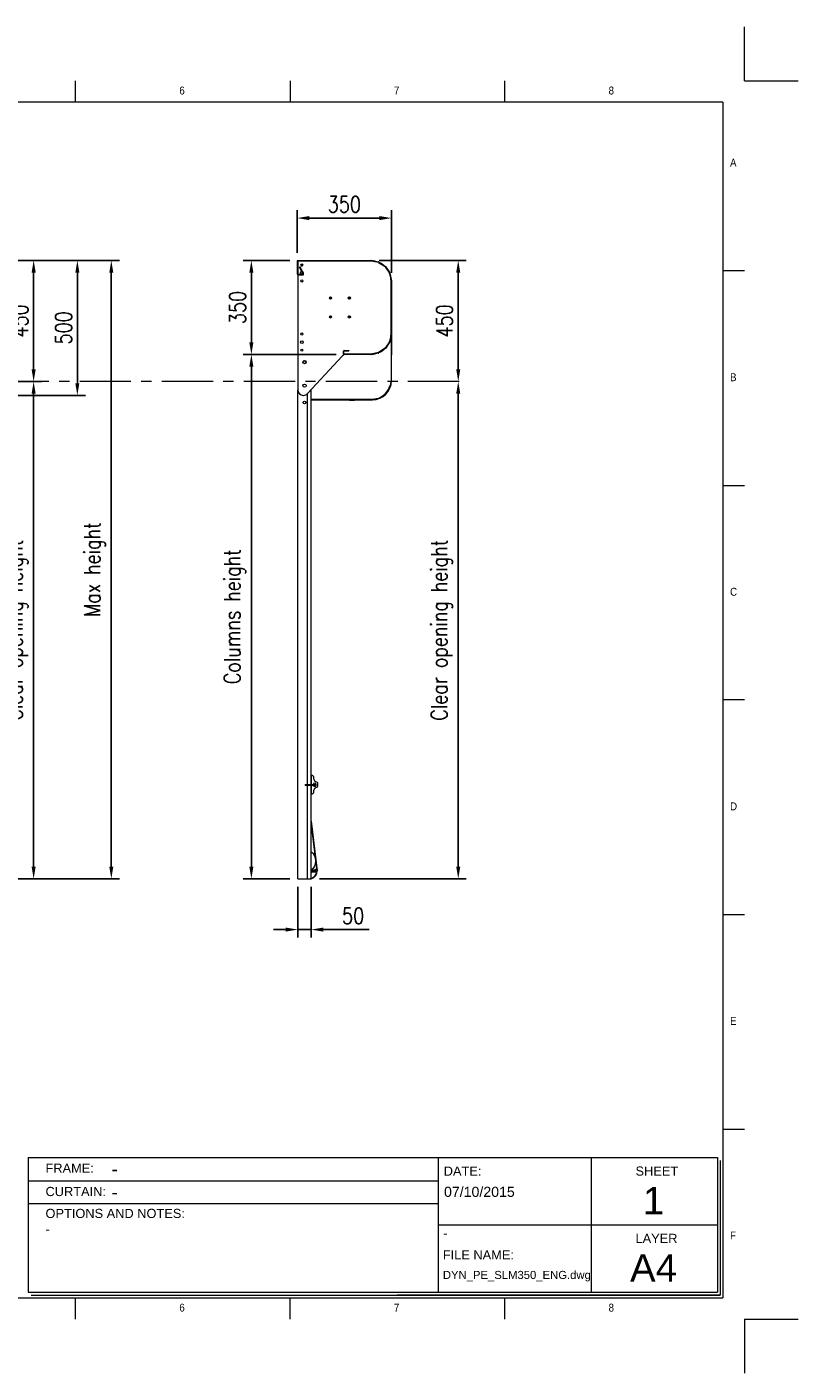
# Model space of a CAD drawing. Header units: millimetres. Extents: x 10824 to 17790, y 974 to 5976.
# Tile 6 of 6: x 14919 to 17790, y 974 to 5976. Entities that reach past the tile are written whole.
import ezdxf

# ---------------------------------------------------------------- set-up
doc = ezdxf.new("R2010")
doc.units = ezdxf.units.MM
doc.header["$LTSCALE"] = 50
doc.header["$PDSIZE"] = -1
doc.linetypes.add('CENTERX2', pattern=[20.32, 12.7, -2.54, 2.54, -2.54])
doc.layers.add('FORMAT', color=7, linetype='Continuous')
doc.styles.add('NYIP', font='romans.shx', dxfattribs={"width": 0.8})
doc.styles.add('SLDTEXTSTYLE0', font='Gothic.ttf', dxfattribs={"width": 0.913})
doc.styles.get("Standard").update_dxf_attribs({"font": 'Gothic.ttf'})
doc.dimstyles.new('STANDARD35', dxfattribs={"dimscale": 35, "dimtxt": 2, "dimasz": 1.5, "dimexe": 1, "dimexo": 1, "dimgap": 0.7, "dimtad": 1, "dimdec": 0, "dimdsep": 46, "dimtxsty": 'NYIP', "dimcen": 0, "dimclrd": 1, "dimclre": 1, "dimclrt": 2, "dimadec": 0, "dimazin": 0, "dimtfac": 1, "dimtdec": 0, "dimtix": 1, "dimtmove": 0, "dimatfit": 3, "dimfxl": 0, "dimtvp": 1, "dimtolj": 1, "dimtzin": 0, "dimarcsym": 0})

# ---------------------------------------------------------------- blocks, each defined once
blk = doc.blocks.new('*D36')
at = {"color": 1, "lineweight": -2, "transparency": 16777216}
for p, q in [((14649.6, 5108.5), (14973.6, 5108.5)), ((14943.6, 5063.5), (14943.6, 4703.5)), ((14649.6, 4658.5), (14973.6, 4658.5))]:
    blk.add_line(p, q, dxfattribs=at)
at = {"color": 1, "transparency": 16777216}
for points in [[(14936.1, 5063.5), (14951.1, 5063.5), (14943.6, 5108.5)], [(14936.1, 4703.5), (14951.1, 4703.5), (14943.6, 4658.5)]]:
    blk.add_solid(points, dxfattribs=at)
at = {"layer": 'Defpoints', "color": 0, "transparency": 16777216}
for p in [(14619.6, 5108.5), (14619.6, 4658.5), (14943.6, 4658.5)]:
    blk.add_point(p, dxfattribs=at)
at = {"color": 2, "lineweight": 5, "transparency": 16777216, "insert": (14892.6, 4883.5), "char_height": 60, "attachment_point": 5, "rotation": 90, "style": 'NYIP'}
blk.add_mtext('\\A1;450', dxfattribs=at)
blk = doc.blocks.new('*D37')
at = {"color": 1, "lineweight": -2, "transparency": 16777216}
for p, q in [((14649.6, 4658.5), (14973.6, 4658.5)), ((14943.6, 4613.5), (14943.6, 2855.6)), ((14619.6, 2810.6), (14973.6, 2810.6))]:
    blk.add_line(p, q, dxfattribs=at)
at = {"color": 1, "transparency": 16777216}
for points in [[(14936.1, 4613.5), (14951.1, 4613.5), (14943.6, 4658.5)], [(14936.1, 2855.6), (14951.1, 2855.6), (14943.6, 2810.6)]]:
    blk.add_solid(points, dxfattribs=at)
at = {"layer": 'Defpoints', "color": 0, "transparency": 16777216}
for p in [(14619.6, 4658.5), (14589.6, 2810.6), (14943.6, 2810.6)]:
    blk.add_point(p, dxfattribs=at)
at = {"color": 2, "lineweight": 5, "transparency": 16777216, "insert": (14882.6, 3734.5), "char_height": 60, "attachment_point": 5, "rotation": 90, "style": 'NYIP'}
blk.add_mtext('\\A1;Clear opening height', dxfattribs=at)
blk = doc.blocks.new('*D38')
at = {"color": 1, "lineweight": -2, "transparency": 16777216}
for p, q in [((14649.6, 5108.5), (15262, 5108.5)), ((15232, 5063.5), (15232, 2855.6)), ((14619.6, 2810.6), (15262, 2810.6))]:
    blk.add_line(p, q, dxfattribs=at)
at = {"color": 1, "transparency": 16777216}
for points in [[(15224.5, 5063.5), (15239.5, 5063.5), (15232, 5108.5)], [(15224.5, 2855.6), (15239.5, 2855.6), (15232, 2810.6)]]:
    blk.add_solid(points, dxfattribs=at)
at = {"layer": 'Defpoints', "color": 0, "transparency": 16777216}
for p in [(14619.6, 5108.5), (14589.6, 2810.6), (15232, 2810.6)]:
    blk.add_point(p, dxfattribs=at)
at = {"color": 2, "lineweight": 5, "transparency": 16777216, "insert": (15171, 3959.5), "char_height": 60, "attachment_point": 5, "rotation": 90, "style": 'NYIP'}
blk.add_mtext('\\A1;Max height', dxfattribs=at)
blk = doc.blocks.new('*D39')
at = {"color": 1, "lineweight": -2, "transparency": 16777216}
for p, q in [((15894.7, 5108.5), (15722.2, 5108.5)), ((15752.2, 4803.5), (15752.2, 5063.5)), ((16067.8, 4758.5), (15722.2, 4758.5))]:
    blk.add_line(p, q, dxfattribs=at)
at = {"color": 1, "transparency": 16777216}
for points in [[(15744.7, 5063.5), (15759.7, 5063.5), (15752.2, 5108.5)], [(15744.7, 4803.5), (15759.7, 4803.5), (15752.2, 4758.5)]]:
    blk.add_solid(points, dxfattribs=at)
at = {"layer": 'Defpoints', "color": 0, "transparency": 16777216}
for p in [(15752.2, 5108.5), (15924.7, 5108.5), (16097.8, 4758.5)]:
    blk.add_point(p, dxfattribs=at)
at = {"color": 2, "lineweight": 5, "transparency": 16777216, "insert": (15701.2, 4933.5), "char_height": 60, "attachment_point": 5, "rotation": 90, "style": 'NYIP'}
blk.add_mtext('\\A1;350', dxfattribs=at)
blk = doc.blocks.new('*D40')
at = {"color": 1, "lineweight": -2, "transparency": 16777216}
for p, q in [((15922.7, 5137), (15922.7, 5295.7)), ((15967.7, 5265.7), (16227.7, 5265.7)), ((16272.7, 5061.9), (16272.7, 5295.7))]:
    blk.add_line(p, q, dxfattribs=at)
at = {"color": 1, "transparency": 16777216}
for points in [[(15967.7, 5273.2), (15967.7, 5258.2), (15922.7, 5265.7)], [(16227.7, 5273.2), (16227.7, 5258.2), (16272.7, 5265.7)]]:
    blk.add_solid(points, dxfattribs=at)
at = {"layer": 'Defpoints', "color": 0, "transparency": 16777216}
for p in [(16272.7, 5265.7), (15922.7, 5107), (16272.7, 5031.9)]:
    blk.add_point(p, dxfattribs=at)
at = {"color": 2, "lineweight": 5, "transparency": 16777216, "insert": (16097.7, 5316.7), "char_height": 60, "attachment_point": 5, "style": 'NYIP'}
blk.add_mtext('\\A1;350', dxfattribs=at)
blk = doc.blocks.new('*D41')
at = {"color": 1, "lineweight": -2, "transparency": 16777216}
for p, q in [((16226.6, 5108.5), (16550.6, 5108.5)), ((16520.6, 5063.5), (16520.6, 4703.5))]:
    blk.add_line(p, q, dxfattribs=at)
at = {"color": 1, "transparency": 16777216}
for points in [[(16513.1, 5063.5), (16528.1, 5063.5), (16520.6, 5108.5)], [(16513.1, 4703.5), (16528.1, 4703.5), (16520.6, 4658.5)]]:
    blk.add_solid(points, dxfattribs=at)
at = {"layer": 'Defpoints', "color": 0, "transparency": 16777216}
for p in [(16196.6, 5108.5), (16520.6, 4658.5), (16520.6, 4658.5)]:
    blk.add_point(p, dxfattribs=at)
at = {"color": 2, "lineweight": 5, "transparency": 16777216, "insert": (16469.6, 4883.5), "char_height": 60, "attachment_point": 5, "rotation": 90, "style": 'NYIP'}
blk.add_mtext('\\A1;450', dxfattribs=at)
blk = doc.blocks.new('*D42')
at = {"color": 1, "lineweight": -2, "transparency": 16777216}
for p, q in [((16520.6, 4613.5), (16520.6, 2855.6)), ((16004.7, 2810.6), (16550.6, 2810.6))]:
    blk.add_line(p, q, dxfattribs=at)
at = {"color": 1, "transparency": 16777216}
for points in [[(16513.1, 4613.5), (16528.1, 4613.5), (16520.6, 4658.5)], [(16513.1, 2855.6), (16528.1, 2855.6), (16520.6, 2810.6)]]:
    blk.add_solid(points, dxfattribs=at)
at = {"layer": 'Defpoints', "color": 0, "transparency": 16777216}
for p in [(16520.6, 4658.5), (15974.7, 2810.6), (16520.6, 2810.6)]:
    blk.add_point(p, dxfattribs=at)
at = {"color": 2, "lineweight": 5, "transparency": 16777216, "insert": (16459.6, 3734.5), "char_height": 60, "attachment_point": 5, "rotation": 90, "style": 'NYIP'}
blk.add_mtext('\\A1;Clear opening height', dxfattribs=at)
blk = doc.blocks.new('*D44')
at = {"color": 1, "lineweight": -2, "transparency": 16777216}
for p, q in [((15894.7, 4758.5), (15722.2, 4758.5)), ((15752.2, 4713.5), (15752.2, 2855.6)), ((15894.7, 2810.6), (15722.2, 2810.6))]:
    blk.add_line(p, q, dxfattribs=at)
at = {"color": 1, "transparency": 16777216}
for points in [[(15744.7, 4713.5), (15759.7, 4713.5), (15752.2, 4758.5)], [(15744.7, 2855.6), (15759.7, 2855.6), (15752.2, 2810.6)]]:
    blk.add_solid(points, dxfattribs=at)
at = {"layer": 'Defpoints', "color": 0, "transparency": 16777216}
for p in [(15924.7, 4758.5), (15752.2, 2810.6), (15924.7, 2810.6)]:
    blk.add_point(p, dxfattribs=at)
at = {"color": 2, "lineweight": 5, "transparency": 16777216, "insert": (15691.2, 3784.5), "char_height": 60, "attachment_point": 5, "rotation": 90, "style": 'NYIP'}
blk.add_mtext('\\A1;Columns height', dxfattribs=at)
blk = doc.blocks.new('*D79')
at = {"color": 1, "lineweight": -2, "transparency": 16777216}
for p, q in [((15924.7, 2780.6), (15924.7, 2592.2)), ((15974.7, 2780.6), (15974.7, 2592.2)), ((15879.7, 2622.2), (15834.7, 2622.2)), ((15924.7, 2622.2), (15974.7, 2622.2)), ((16019.7, 2622.2), (16190, 2622.2))]:
    blk.add_line(p, q, dxfattribs=at)
at = {"color": 1, "transparency": 16777216}
for points in [[(15879.7, 2629.7), (15879.7, 2614.7), (15924.7, 2622.2)], [(16019.7, 2629.7), (16019.7, 2614.7), (15974.7, 2622.2)]]:
    blk.add_solid(points, dxfattribs=at)
at = {"layer": 'Defpoints', "color": 0, "transparency": 16777216}
for p in [(15924.7, 2810.6), (15974.7, 2810.6), (15974.7, 2622.2)]:
    blk.add_point(p, dxfattribs=at)
at = {"color": 2, "lineweight": 5, "transparency": 16777216, "insert": (16130.2, 2673.2), "char_height": 60, "attachment_point": 5, "style": 'NYIP'}
blk.add_mtext('\\A1;50', dxfattribs=at)
blk = doc.blocks.new('A$C7C9C4F3F')
at = {"color": 7, "lineweight": 5}
for p, q in [((8295, 11245), (8295, 11504)), ((0, 1766), (199, 1766))]:
    blk.add_line(p, q, dxfattribs=at)
at = {"layer": 'FORMAT', "color": 7, "lineweight": 5}
for p, q in [((2216, 11304), (2216, 11504)), ((4209, 11504), (4209, 11304)), ((6202, 11304), (6202, 11504)), ((10188, 11304), (10188, 11504)), ((12181, 11504), (12181, 11304)), ((14174, 11304), (14174, 11504)), ((16199, 11304), (199, 11304)), ((199, 11304), (199, 199)), ((16199, 11304), (16199, 199)), ((199, 9738), (0, 9738)), ((16399, 9738), (16199, 9738)), ((0, 7745), (199, 7745)), ((16199, 7745), (16399, 7745)), ((0, 5752), (199, 5752)), ((16399, 5752), (16199, 5752)), ((0, 3759), (199, 3759)), ((16199, 3759), (16399, 3759)), ((16199, 1766), (16399, 1766)), ((8295, 0), (8295, 258)), ((199, 199), (16199, 199)), ((2224, 0), (2224, 199)), ((4018, 199), (4018, 0)), ((6210, 0), (6210, 199)), ((10188, 0), (10188, 199)), ((12181, 0), (12181, 199)), ((14174, 0), (14174, 199))]:
    blk.add_line(p, q, dxfattribs=at)
at = {"color": 7, "lineweight": 5, "char_height": 73.8, "attachment_point": 1, "style": 'SLDTEXTSTYLE0'}
for s, insert in [('1', (1203, 11450)), ('2', (3180, 11450)), ('3', (5173, 11450)), ('4', (7166, 11450)), ('5', (9159, 11450)), ('6', (11152, 11450)), ('7', (13145, 11450)), ('8', (15138, 11450)), ('A', (66, 10780)), ('A', (16266, 10780)), ('B', (66, 8787)), ('B', (16266, 8787)), ('C', (66, 6794)), ('C', (16266, 6794)), ('D', (66, 4801)), ('D', (16266, 4801)), ('E', (66, 2808)), ('1', (1012, 145)), ('2', (2988, 145)), ('3', (4981, 145)), ('4', (6974, 145))]:
    blk.add_mtext(s, dxfattribs=dict(at, insert=insert))
at = {"layer": 'FORMAT', "color": 7, "lineweight": 5, "char_height": 73.8, "attachment_point": 1, "style": 'SLDTEXTSTYLE0'}
for s, insert in [('E', (16266, 2808)), ('F', (66, 815)), ('F', (16266, 815)), ('5', (9159, 145)), ('6', (11152, 145)), ('7', (13145, 145)), ('8', (15138, 145))]:
    blk.add_mtext(s, dxfattribs=dict(at, insert=insert))
blk = doc.blocks.new('*D85')
at = {"color": 1, "lineweight": -2, "transparency": 16777216}
for p, q in [((14649.6, 5108.5), (15135.9, 5108.5)), ((15105.9, 5063.5), (15105.9, 4652)), ((14628.9, 4607), (15135.9, 4607))]:
    blk.add_line(p, q, dxfattribs=at)
at = {"color": 1, "transparency": 16777216}
for points in [[(15098.4, 5063.5), (15113.4, 5063.5), (15105.9, 5108.5)], [(15098.4, 4652), (15113.4, 4652), (15105.9, 4607)]]:
    blk.add_solid(points, dxfattribs=at)
at = {"layer": 'Defpoints', "color": 0, "transparency": 16777216}
for p in [(14619.6, 5108.5), (14598.9, 4607), (15105.9, 4607)]:
    blk.add_point(p, dxfattribs=at)
at = {"color": 2, "lineweight": 5, "transparency": 16777216, "insert": (15054.9, 4857.8), "char_height": 60, "attachment_point": 5, "rotation": 90, "style": 'NYIP'}
blk.add_mtext('\\A1;500', dxfattribs=at)

msp = doc.modelspace()

# ---------------------------------------------------------------- hatches: boundary and pattern name
at = {"linetype": 'Continuous', "lineweight": 0}
h = msp.add_hatch(dxfattribs=at)
h.set_pattern_fill('ANSI31', scale=50, style=0)
edge = h.paths.add_edge_path(flags=0)
edge.add_line((17609.8, 3532.2), (17635.6, 3532.2))
edge.add_spline(control_points=[(17635.6, 3532.2), (17635.6, 3532.2), (17635.7, 3532.2), (17635.7, 3532.2), (17635.9, 3532.2), (17636, 3532.3), (17636.1, 3532.3), (17636.2, 3532.4), (17636.3, 3532.4), (17636.4, 3532.5), (17636.5, 3532.6), (17636.5, 3532.6), (17636.6, 3532.7), (17636.6, 3532.7), (17636.6, 3532.8), (17636.6, 3532.8), (17636.6, 3532.9), (17636.7, 3532.9), (17636.7, 3532.9)], knot_values=[0.000325, 0.000325, 0.000325, 0.000325, 0.000377, 0.000377, 0.000377, 0.000543, 0.000543, 0.000543, 0.000683, 0.000683, 0.000683, 0.000776, 0.000776, 0.000776, 0.000849, 0.000849, 0.000849, 0.000889, 0.000889, 0.000889, 0.000889], weights=[1, 1, 1, 1, 1, 1, 1, 1, 1, 1, 1, 1, 1, 1, 1, 1, 1, 1, 1], degree=3, periodic=0)
edge.add_line((17636.7, 3532.9), (17636.7, 3551.4))
edge.add_spline(control_points=[(17636.7, 3551.4), (17636.7, 3551.5), (17636.6, 3551.5), (17636.6, 3551.6), (17636.6, 3551.6), (17636.6, 3551.7), (17636.6, 3551.7), (17636.5, 3551.8), (17636.4, 3551.9), (17636.4, 3551.9), (17636.3, 3552), (17636.2, 3552.1), (17636, 3552.1), (17635.9, 3552.2), (17635.8, 3552.2), (17635.7, 3552.2), (17635.6, 3552.2), (17635.6, 3552.2), (17635.6, 3552.2)], knot_values=[0.001178, 0.001178, 0.001178, 0.001178, 0.001237, 0.001237, 0.001237, 0.001303, 0.001303, 0.001303, 0.001409, 0.001409, 0.001409, 0.001563, 0.001563, 0.001563, 0.00172, 0.00172, 0.00172, 0.001743, 0.001743, 0.001743, 0.001743], weights=[1, 1, 1, 1, 1, 1, 1, 1, 1, 1, 1, 1, 1, 1, 1, 1, 1, 1, 1], degree=3, periodic=0)
edge.add_line((17635.6, 3552.2), (17609.8, 3552.2))
edge.add_arc((17609.8, 3551.4), 0.75, 90, 180)
edge.add_line((17609.1, 3551.4), (17609.1, 3545.4))
edge.add_line((17609.1, 3545.4), (17597.8, 3545.4))
edge.add_line((17597.8, 3545.4), (17597.8, 3544.1))
edge.add_line((17597.8, 3544.1), (17620.3, 3544.1))
edge.add_line((17620.3, 3544.1), (17620.3, 3540.3))
edge.add_line((17620.3, 3540.3), (17597.8, 3540.3))
edge.add_line((17597.8, 3540.3), (17597.8, 3539))
edge.add_line((17597.8, 3539), (17609.1, 3539))
edge.add_line((17609.1, 3539), (17609.1, 3532.9))
edge.add_arc((17609.8, 3532.9), 0.75, 180, 270)
h = msp.add_hatch(dxfattribs=at)
h.set_pattern_fill('ANSI31', scale=50, style=0)
h.paths.add_polyline_path([(17545.3, 3540.3), (17620.3, 3540.3), (17620.3, 3544.1), (17545.3, 3544.1)], flags=0)
h = msp.add_hatch(dxfattribs=at)
h.set_pattern_fill('ANSI31', scale=50, style=0)
edge = h.paths.add_edge_path(flags=0)
edge.add_arc((17715.3, 3491.5), 12.5, 180, 270)
edge.add_line((17715.3, 3479), (17766.1, 3479))
edge.add_arc((17766.1, 3481.5), 2.5, 270, 360)
edge.add_line((17768.6, 3481.5), (17768.6, 3486.9))
edge.add_arc((17771.9, 3486.9), 3.38, 0, 180, ccw=False)
edge.add_line((17775.3, 3486.9), (17775.3, 3479))
edge.add_arc((17777.8, 3479), 2.5, 180, 270)
edge.add_line((17777.8, 3476.5), (17787.8, 3476.5))
edge.add_arc((17787.8, 3479), 2.5, 270, 360)
edge.add_line((17790.3, 3479), (17790.3, 3526.5))
edge.add_arc((17787.8, 3526.5), 2.5, 360, 450)
edge.add_line((17787.8, 3529), (17777.8, 3529))
edge.add_arc((17777.8, 3526.5), 2.5, 90, 180)
edge.add_line((17775.3, 3526.5), (17775.3, 3518.6))
edge.add_arc((17771.9, 3518.6), 3.38, 180, 360, ccw=False)
edge.add_line((17768.6, 3518.6), (17768.6, 3524))
edge.add_arc((17766.1, 3524), 2.5, 360, 450)
edge.add_line((17766.1, 3526.5), (17715.3, 3526.5))
edge.add_arc((17715.3, 3514), 12.5, 90, 180)
edge.add_line((17702.8, 3514), (17702.8, 3507.8))
edge.add_line((17702.8, 3507.8), (17713.1, 3507.8))
edge.add_line((17713.1, 3507.8), (17715.6, 3513.6))
edge.add_line((17715.6, 3513.6), (17744.3, 3513.6))
edge.add_arc((17744.3, 3508.6), 5, 0, 90, ccw=False)
edge.add_line((17749.3, 3508.6), (17749.3, 3496.9))
edge.add_arc((17744.3, 3496.9), 5, 270, 360, ccw=False)
edge.add_line((17744.3, 3491.9), (17715.6, 3491.9))
edge.add_line((17715.6, 3491.9), (17713.1, 3497.8))
edge.add_line((17713.1, 3497.8), (17702.8, 3497.8))
edge.add_line((17702.8, 3497.8), (17702.8, 3491.5))

# ---------------------------------------------------------------- linework, layer by layer
at = {"color": 2, "lineweight": 5}
for p, q in [((17583.4, 5775.9), (17583.4, 5975.9)), ((17583.4, 5775.9), (17783.4, 5775.9)), ((17583.4, 1174.4), (17783.4, 1174.4)), ((17583.4, 1174.4), (17583.4, 974.4))]:
    msp.add_line(p, q, dxfattribs=at)
at = {"color": 7, "lineweight": 5}
for p, q in [((15924.7, 5107), (15922.7, 5107)), ((15922.7, 5107), (15922.7, 5058)), ((15924.7, 5108.5), (16196.6, 5108.5)), ((15924.7, 5107), (15924.7, 5108.5)), ((15924.7, 5107), (15924.7, 5058)), ((15924.7, 5107), (16196.6, 5107)), ((16196.7, 5107), (15924.7, 5107)), ((15924.7, 5107), (15924.7, 4627)), ((16196.6, 5108.5), (16196.6, 5107)), ((16196.8, 5107), (16197.1, 5108.5)), ((16196.8, 5107), (16224.7, 5101.4)), ((16197.1, 5108.5), (16225, 5102.8)), ((16225, 5102.8), (16224.7, 5101.4)), ((16225, 5101.2), (16225.9, 5102.5)), ((16225.9, 5102.5), (16249.9, 5086.4)), ((15924.7, 5058), (15922.7, 5058)), ((15925.7, 5055), (15925.7, 5057)), ((15925.7, 5057), (15943.1, 5057)), ((15925.7, 5055), (15943.1, 5055)), ((15933, 5084.7), (15931.2, 5083.8)), ((15944, 5058.5), (15931.2, 5083.8)), ((15945.7, 5059.4), (15933, 5084.7)), ((15942.8, 5089.5), (15936.6, 5089.5)), ((15937.7, 5088.5), (15941.6, 5088.5)), ((15943.1, 5057), (15943.1, 5055)), ((15945.7, 5059.4), (15944, 5058.5)), ((16225, 5101.2), (16249.1, 5085.2)), ((16249.9, 5086.4), (16249.1, 5085.2)), ((16249.3, 5084.9), (16250.6, 5085.7)), ((16249.3, 5084.9), (16265.4, 5060.9)), ((16250.6, 5085.7), (16266.6, 5061.7)), ((16266.6, 5061.7), (16265.4, 5060.9)), ((16265.5, 5060.5), (16267, 5060.8)), ((16265.5, 5060.5), (16271.2, 5032.1)), ((16267, 5060.8), (16272.6, 5032.4)), ((16272.6, 5032.4), (16271.2, 5032.1)), ((16271.2, 4835), (16271.2, 5032)), ((16271.2, 5031.9), (16272.7, 5031.9)), ((16271.2, 5031.9), (16271.2, 4835.1)), ((16272.7, 5031.9), (16272.7, 4835.1)), ((16272.7, 4661.5), (16272.7, 5018.5)), ((16048.9, 4971.7), (16043.3, 4966.1)), ((16119.6, 4966), (16114, 4971.7)), ((16043.3, 4901), (16048.9, 4895.4)), ((16114, 4895.4), (16119.6, 4901)), ((16272.6, 4853.4), (16271.7, 4661.5)), ((16265.4, 4806.2), (16249.3, 4782.2)), ((16266.6, 4805.3), (16250.6, 4781.3)), ((16265.4, 4806.2), (16266.6, 4805.3)), ((16271.2, 4834.9), (16265.5, 4806.5)), ((16267, 4806.2), (16265.5, 4806.5)), ((16272.6, 4834.6), (16267, 4806.2)), ((16272.7, 4835.1), (16271.2, 4835.1)), ((16271.2, 4834.9), (16272.6, 4834.6)), ((15960.6, 4613.4), (16090.7, 4753.6)), ((16094.2, 4771), (16095.7, 4771)), ((16094.2, 4761), (16094.2, 4771)), ((16095.7, 4761), (16094.2, 4761)), ((16095.7, 4761), (16095.7, 4771)), ((16096.7, 4772), (16096.7, 4773.5)), ((16096.7, 4773.5), (16113.7, 4773.5)), ((16096.7, 4772), (16113.7, 4772)), ((16096.7, 4758.5), (16096.7, 4760)), ((16196.6, 4760), (16096.7, 4760)), ((16196.6, 4758.5), (16096.7, 4758.5)), ((16105.4, 4760), (16196.7, 4760)), ((16113.7, 4773.5), (16113.7, 4772)), ((16196.6, 4760), (16196.6, 4758.5)), ((16224.7, 4765.7), (16196.8, 4760)), ((16197.1, 4758.6), (16196.8, 4760)), ((16225, 4764.2), (16197.1, 4758.6)), ((16224.7, 4765.7), (16225, 4764.2)), ((16249.1, 4781.9), (16225, 4765.8)), ((16225.9, 4764.6), (16225, 4765.8)), ((16249.9, 4780.6), (16225.9, 4764.6)), ((16249.1, 4781.9), (16249.9, 4780.6)), ((16250.6, 4781.3), (16249.3, 4782.2)), ((16271.7, 4666.3), (16271.3, 4666.3)), ((15924.7, 2810.6), (15924.7, 4627)), ((15944.7, 4607), (15946, 4607)), ((15960.7, 3160.7), (15960.7, 4613.5)), ((15974.7, 3160.7), (15974.7, 4628.6)), ((16201.7, 4591.5), (15974.7, 4591.5)), ((15974.7, 4590.5), (16201.7, 4590.5)), ((16117, 4587.8), (16117, 4590.5)), ((16135, 4587.8), (16117, 4587.8)), ((16135, 4590.5), (16135, 4587.8)), ((15960.7, 2810.6), (15960.7, 3157.7)), ((15974.7, 3195.6), (15974.7, 3160.7)), ((15974.7, 3157.7), (15974.7, 3125.6)), ((15974.7, 2810.6), (15974.7, 3157.7)), ((15984.7, 3181.3), (15984.7, 3185.6)), ((15999.6, 3158.6), (15999.6, 3162.5)), ((15984.7, 3135.6), (15984.7, 3139.8)), ((15974.7, 3025.4), (15996.9, 2840)), ((15974.7, 3012.9), (15994.4, 2848.2)), ((15924.7, 2810.6), (15960.7, 2810.6)), ((15960.7, 2810.6), (15974.7, 2810.6)), ((15974.7, 2840.2), (15975.8, 2840.3)), ((15974.7, 2838.9), (15975.6, 2838.9)), ((15994.6, 2846.5), (15995.4, 2839.9))]:
    msp.add_line(p, q, dxfattribs=at)
at = {"color": 1, "linetype": 'CENTERX2', "lineweight": 5, "ltscale": 0.3}
msp.add_line((16524.3, 4658.5), (12139.1, 4658.5), dxfattribs=at)
at = {"lineweight": 5}
for p, q in [((14923.8, 1774.8), (17483, 1774.8)), ((14923.8, 1774.8), (14923.8, 1274.8)), ((16445.6, 1774.8), (16445.6, 1274.8)), ((17014, 1774.8), (17014, 1274.8)), ((17483, 1774.8), (17483, 1274.8)), ((17493.3, 1764.5), (17493.3, 1264.5)), ((14923.8, 1688.7), (16445.6, 1688.7)), ((14923.8, 1604.8), (16445.6, 1604.8)), ((16445.6, 1524.8), (17483, 1524.8)), ((14923.8, 1274.8), (17483, 1274.8)), ((14934.1, 1264.5), (17493.3, 1264.5)), ((17493.3, 1264.5), (16294.3, 1264.5)), ((16304.7, 1264.5), (17493.3, 1264.5))]:
    msp.add_line(p, q, dxfattribs=at)
at = {"color": 7, "lineweight": 5, "flags": 128}
for points in [[(16050.4, 4968.2), (16047.5, 4965.3), (16046.8, 4964.5)], [(15995, 2834.9), (15994.7, 2834.9), (15994.7, 2834.9)]]:
    msp.add_lwpolyline(points, dxfattribs=at)
at = {"color": 7, "lineweight": 5}
for centre, radius in [((15939.7, 5062), 5), ((15939.7, 5092), 4), ((15939.7, 5032), 4), ((16046.4, 4968.5), 4), ((16116.4, 4968.5), 4), ((16046.4, 4898.5), 4), ((16116.4, 4898.5), 4), ((15939.7, 4805), 5), ((15939.7, 4835), 4), ((15939.7, 4775), 4), ((15949.7, 4730.6), 6), ((15949.7, 4730.6), 5), ((15949.7, 4643.2), 6), ((15949.7, 4580.6), 5)]:
    msp.add_circle(centre, radius, dxfattribs=at)
for centre, radius, start, end in [((16196.6, 5106), 2.5, 78.75, 90), ((16196.6, 5106), 1, 78.75, 90), ((16196.6, 5032.4), 74.6, 359.6732, 89.9436), ((16224.5, 5100.4), 2.5, 56.25, 78.75), ((15925.7, 5058), 3, 180, 270), ((15925.7, 5058), 1, 180, 270), ((15943.1, 5058), 3, 270, 26.6012), ((15943.1, 5058), 1, 270, 26.6012), ((16224.5, 5100.4), 1, 56.25, 78.75), ((16248.5, 5084.3), 1, 33.75, 56.25), ((16248.5, 5084.3), 2.5, 33.75, 56.25), ((16264.5, 5060.3), 1, 11.25, 33.75), ((16264.5, 5060.3), 2.5, 11.25, 33.75), ((16270.2, 5031.9), 1, 0, 11.25), ((16270.2, 5031.9), 2.5, 0, 11.25), ((16046.9, 4968), 4.5, 93.2871, 176.86), ((16110.7, 4962.6), 5, 24.4618, 67.0956), ((16115.9, 4968), 4.5, 3.2787, 86.7213), ((16052.2, 4904.4), 5, 204.4618, 247.0956), ((16110.5, 4904.3), 5, 294.4618, 337.0956), ((16046.9, 4899), 4.5, 183.2786, 266.7214), ((16115.9, 4899), 4.5, 273.2787, 356.7213), ((16196.6, 4834.6), 74.6, 270.0564, 0.3268), ((16264.5, 4806.7), 1, 326.25, 348.75), ((16264.5, 4806.7), 2.5, 326.25, 348.75), ((16270.2, 4835.1), 1, 348.75, 0), ((16270.2, 4835.1), 2.5, 348.75, 0), ((16105.4, 4740), 20, 90, 137.1355), ((16096.7, 4771), 2.5, 90, 180), ((16096.7, 4761), 2.5, 180, 270), ((16096.7, 4771), 1, 90, 180), ((16096.7, 4761), 1, 180, 270), ((16196.6, 4761), 1, 270, 281.25), ((16196.6, 4761), 2.5, 270, 281.25), ((16224.5, 4766.7), 1, 281.25, 303.75), ((16224.5, 4766.7), 2.5, 281.25, 303.75), ((16248.5, 4782.7), 1, 303.75, 326.25), ((16248.5, 4782.7), 2.5, 303.75, 326.25), ((16201.7, 4661.5), 71, 270, 0), ((16201.7, 4661.5), 70, 270, 0), ((15944.7, 4627), 20, 180, 270), ((15946, 4627), 20, 270, 317.1355), ((16196.5, 4666.3), 75, 287.9981, 342.0019), ((15971.3, 3159.6), 19.2, 176.6287, 181.1177), ((15971.2, 3158.9), 19.1, 178.8748, 183.3857), ((15974.7, 3185.6), 10, 0, 90), ((15987.2, 3160.6), 6, 208.5958, 180), ((15994.7, 3181.3), 10, 180, 255.4139), ((15990, 3159.2), 1.5, 269.9703, 90.2583), ((15989.6, 3162), 10, 2.9869, 75.4139), ((15989.6, 3159.2), 10, 284.5861, 357.0131), ((15974.7, 3135.6), 10, 270, 0), ((15994.7, 3139.8), 10, 104.5861, 180), ((15971.2, 2885.6), 44.1, 274.5376, 301.8128), ((15967.7, 2839.9), 9.62, 316.3165, 3.0824), ((15967.7, 2839.9), 8.12, 328.9557, 2.3961), ((15966.9, 2840), 30, 284.971, 0), ((15966.9, 2840), 28.5, 285.7789, 359.822), ((15971.2, 2885.6), 45.6, 277.735, 300.9384), ((15994.6, 2837.7), 1.18, 50.2995, 89.357)]:
    msp.add_arc(centre, radius, start, end, dxfattribs=at)
at = {"color": 7, "lineweight": 5, "extrusion": (0, 0, -1)}
msp.add_ellipse((15970.3, 2877.2), major_axis=(0, -35), ratio=0.571429, start_param=3.362379, end_param=6.062399, dxfattribs=at)
at = {"color": 7, "lineweight": 5}
for points, knots in [([(16271.3, 4666.3), (16271.3, 4664.1), (16271.2, 4659.6), (16270.7, 4654.4), (16270.1, 4650.7), (16269.5, 4648.4), (16268.8, 4645.9), (16268.2, 4644.2), (16267.8, 4643.2)], [0, 0, 0, 0, 0.285588, 0.559624, 0.669616, 0.768481, 0.863291, 1, 1, 1, 1]), ([(16219.7, 4595), (16218.7, 4594.6), (16216.8, 4594), (16213.9, 4593.1), (16211.1, 4592.5), (16208.2, 4592.1), (16205.3, 4591.8), (16202.5, 4591.6), (16200, 4591.6), (16198.4, 4591.5), (16197.6, 4591.5)], [0, 0, 0, 0, 0.135851, 0.268506, 0.398192, 0.525157, 0.659873, 0.787749, 0.897347, 1, 1, 1, 1]), ([(15952.1, 3160.7), (15953.6, 3160.7), (15956.1, 3160.7), (15959.5, 3160.7), (15962.2, 3160.7), (15964.4, 3160.7), (15966.4, 3160.7), (15968.6, 3160.7), (15970.7, 3160.7), (15972.8, 3160.7), (15974.9, 3160.7), (15976.8, 3160.7), (15978.6, 3160.7), (15980.7, 3160.7), (15982.8, 3160.7), (15985, 3160.7), (15986.8, 3160.7), (15988, 3160.7), (15989.5, 3160.7), (15989.8, 3160.7), (15990, 3160.7), (15990, 3160.7)], [0, 0, 0, 0, 0.092586, 0.165837, 0.219846, 0.263624, 0.308368, 0.354073, 0.400069, 0.446077, 0.491498, 0.53281, 0.569431, 0.610018, 0.672986, 0.713613, 0.758954, 0.810884, 0.868033, 0.93114, 1, 1, 1, 1]), ([(15990, 3157.7), (15990, 3157.7), (15989.8, 3157.7), (15989.6, 3157.7), (15988.5, 3157.7), (15987.3, 3157.7), (15985.9, 3157.7), (15984, 3157.7), (15982, 3157.7), (15979.8, 3157.7), (15977.2, 3157.7), (15974.6, 3157.7), (15972, 3157.7), (15969.6, 3157.7), (15967.3, 3157.7), (15964.8, 3157.7), (15961.6, 3157.7), (15957.3, 3157.7), (15954, 3157.7), (15952.1, 3157.7)], [0, 0, 0, 0, 0.063703, 0.121956, 0.173676, 0.220755, 0.261088, 0.311631, 0.349338, 0.400363, 0.457669, 0.519546, 0.572607, 0.624982, 0.674096, 0.720584, 0.785895, 0.879005, 1, 1, 1, 1]), ([(15994.7, 2834.9), (15993.2, 2834.9), (15990.6, 2834.9), (15987.1, 2834.9), (15984.4, 2834.9), (15982.3, 2834.9), (15979.9, 2834.9), (15977.7, 2834.9), (15976.2, 2834.9), (15975.7, 2834.9)], [0, 0, 0, 0, 0.208984, 0.381156, 0.516597, 0.618597, 0.714176, 0.901866, 1, 1, 1, 1]), ([(15977.1, 2838.9), (15977.9, 2838.9), (15978.9, 2838.9), (15980.7, 2838.9), (15982.4, 2838.9), (15984.7, 2838.9), (15987.5, 2838.9), (15990.9, 2838.9), (15993.3, 2838.9), (15994.7, 2838.9)], [0, 0, 0, 0, 0.143395, 0.221539, 0.324153, 0.453108, 0.608646, 0.790957, 1, 1, 1, 1])]:
    msp.add_open_spline(points, degree=3, knots=knots, dxfattribs=at)

# ---------------------------------------------------------------- block references
at = {"lineweight": 5, "xscale": 0.4, "yscale": 0.4, "zscale": 0.4}
msp.add_blockref('A$C7C9C4F3F', (11023.9, 1174.4), dxfattribs=at)

# ---------------------------------------------------------------- texts
at = {"lineweight": 5}
for s, insert, char_height, width, attachment_point in [('{\\fArial|b0|i0|c0|p34;FRAME:}', (14987.6, 1752.7), 34.043, 578.728, 1), ('{\\fArial|b0|i0|c0|p34;-}', (15232.6, 1758), 50, 1057.823, 1), ('{\\fArial|b0|i0|c0|p34;DATE:}', (16466.8, 1741.9), 34.043, 578.728, 1), ('{\\fArial|b0|i0|c0|p34;SHEET}', (17179.1, 1741.9), 34.043, 578.728, 1), ('{\\fArial|b0|i0|c0|p34;CURTAIN:}', (14987.6, 1666.1), 34.043, 578.728, 1), ('{\\fArial|b0|i0|c0|p34;\\H0.752x;07/10/2015}', (16467.8, 1666.7), 50, 1044.717, 1), ('{\\fArial|b0|i0|c0|p34;1}', (17245.9, 1666), 102, 223.943, 2), ('{\\fArial|b0|i0|c0|p34;-}', (15232.6, 1671.7), 50, 1057.823, 1), ('{\\fArial|b0|i0|c0|p34;OPTIONS AND NOTES:}', (14987.6, 1584.6), 34.043, 578.728, 1), ('{\\fArial|b0|i0|c0|p34;-}', (14987.6, 1526.2), 34.043, 578.728, 1), ('{\\fArial|b0|i0|c0|p34;\\H0.752x;-}', (16464.3, 1513.7), 50, 1044.717, 1), ('{\\fArial|b0|i0|c0|p34;LAYER}', (17179.1, 1491.9), 34.043, 578.728, 1), ('{\\fArial|b0|i0|c0|p34;FILE NAME:}', (16463.3, 1430.7), 34.043, 578.728, 1), ('{\\fArial|b0|i0|c0|p34;A4}', (17245.9, 1416), 102, 223.943, 2), ('{\\fArial|b0|i0|c0|p34;DYN_PE_SLM350_ENG.dwg}', (16463.5, 1354.1), 30, 1044.717, 1)]:
    msp.add_mtext(s, dxfattribs=dict(at, insert=insert, char_height=char_height, width=width, attachment_point=attachment_point))

# ---------------------------------------------------------------- dimensions: what is measured, and where the dimension line sits
dim = msp.add_linear_dim(base=(16272.7, 5265.7), p1=(15922.7, 5107), p2=(16272.7, 5031.9), dimstyle='STANDARD35', override={"dimscale": 30, "dimtmove": 1}, dxfattribs=at)
dim.commit()
dim.dimension.update_dxf_attribs({"geometry": '*D40', "text_midpoint": (16097.7, 5316.7)})
for base, p1, p2, text, picture, middle in [((15232, 2810.6), (14619.6, 5108.5), (14589.6, 2810.6), 'Max height', '*D38', (15171, 3959.5)), ((14943.6, 2810.6), (14619.6, 4658.5), (14589.6, 2810.6), 'Clear opening height', '*D37', (14882.6, 3734.5)), ((16520.6, 2810.6), (16520.6, 4658.5), (15974.7, 2810.6), 'Clear opening height', '*D42', (16459.6, 3734.5))]:
    dim = msp.add_linear_dim(base=base, p1=p1, p2=p2, angle=90, text=text, dimstyle='STANDARD35', override={"dimscale": 30, "dimtmove": 1}, dxfattribs=at)
    dim.commit()
    dim.dimension.update_dxf_attribs({"geometry": picture, "text_midpoint": middle})
dim = msp.add_linear_dim(base=(15105.9, 4607), p1=(14619.6, 5108.5), p2=(14598.9, 4607), angle=90, text='500', dimstyle='STANDARD35', override={"dimscale": 30}, dxfattribs=at)
dim.commit()
dim.dimension.update_dxf_attribs({"geometry": '*D85', "text_midpoint": (15105.9, 4857.8), "dimtype": 160})
for base, p1, p2, picture, middle in [((14943.6, 4658.5), (14619.6, 5108.5), (14619.6, 4658.5), '*D36', (14892.6, 4883.5)), ((15752.2, 5108.5), (16097.8, 4758.5), (15924.7, 5108.5), '*D39', (15701.2, 4933.5)), ((16520.6, 4658.5), (16196.6, 5108.5), (16520.6, 4658.5), '*D41', (16469.6, 4883.5))]:
    dim = msp.add_linear_dim(base=base, p1=p1, p2=p2, angle=90, dimstyle='STANDARD35', override={"dimscale": 30, "dimtmove": 1}, dxfattribs=at)
    dim.commit()
    dim.dimension.update_dxf_attribs({"geometry": picture, "text_midpoint": middle})
at = {"color": 1, "lineweight": 5}
dim = msp.add_linear_dim(base=(15752.2, 2810.6), p1=(15924.7, 4758.5), p2=(15924.7, 2810.6), angle=90, text='Columns height', dimstyle='STANDARD35', override={"dimscale": 30}, dxfattribs=at)
dim.commit()
dim.dimension.update_dxf_attribs({"geometry": '*D44', "text_midpoint": (15691.2, 3784.5)})
dim = msp.add_linear_dim(base=(15974.7, 2622.2), p1=(15924.7, 2810.6), p2=(15974.7, 2810.6), dimstyle='STANDARD35', override={"dimscale": 30}, dxfattribs=at)
dim.commit()
dim.dimension.update_dxf_attribs({"geometry": '*D79', "text_midpoint": (16130.2, 2622.2), "dimtype": 160})

doc.saveas('drawing.dxf')
